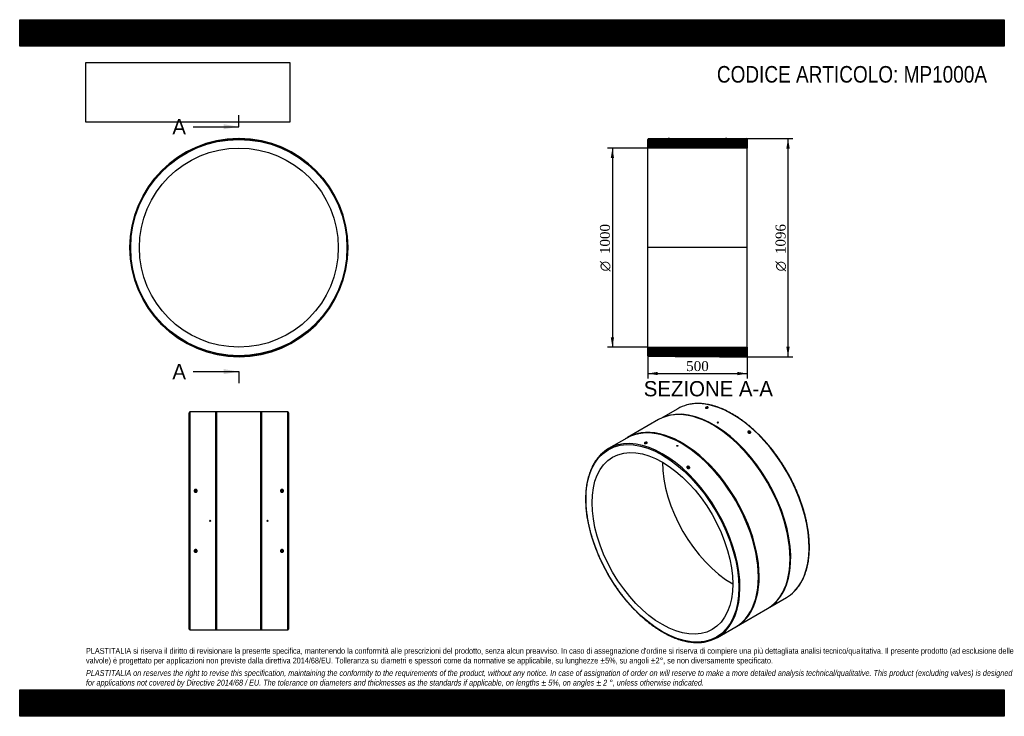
# Model space of a CAD drawing. Header units: millimetres. Extents: x 0 to 4950, y 0 to 3500.
import ezdxf
from ezdxf.enums import TextEntityAlignment as Align
from ezdxf.lldxf.tags import DXFTag

# ---------------------------------------------------------------- set-up
doc = ezdxf.new("R2010")
doc.units = ezdxf.units.MM
doc.header["$LTSCALE"] = 16.666667
for name, color, linetype in [('Default', 7, 'Continuous'), ('DV4_Default', 7, 'Continuous'), ('MP1000A', 7, 'Continuous')]:
    doc.layers.add(name, color=color, linetype=linetype)
doc.styles.add('SEACAD_Solid_Edge_ANSI', font='seans.ttf')
doc.styles.add('SEACAD_Solid_Edge_ANSI1_Symbols', font='semeca1.ttf')
doc.styles.add('SEACAD_Times_New_Roman', font='times.ttf')
tags = doc.linetypes.add('CENTER2', pattern=[28.575, 19.05, -3.175, 3.175, -3.175]).pattern_tags.tags
tags[10:11] = [DXFTag(74, 4), DXFTag(75, 0), DXFTag(340, '0'), DXFTag(46, 0.0), DXFTag(50, 0.0), DXFTag(44, 0.0), DXFTag(45, 0.0)]
tags[8:9] = [DXFTag(74, 4), DXFTag(75, 0), DXFTag(340, '0'), DXFTag(46, 0.0), DXFTag(50, 0.0), DXFTag(44, 0.0), DXFTag(45, 0.0)]
tags[6:7] = [DXFTag(74, 4), DXFTag(75, 0), DXFTag(340, '0'), DXFTag(46, 0.0), DXFTag(50, 0.0), DXFTag(44, 0.0), DXFTag(45, 0.0)]
tags[4:5] = [DXFTag(74, 4), DXFTag(75, 0), DXFTag(340, '0'), DXFTag(46, 0.0), DXFTag(50, 0.0), DXFTag(44, 0.0), DXFTag(45, 0.0)]
doc.dimstyles.new('ANSImm', dxfattribs={"dimtxt": 50, "dimasz": 50, "dimexe": 25, "dimexo": 0, "dimgap": 12.5, "dimtad": 1, "dimdsep": 46, "dimtxsty": 'SEACAD_Times_New_Roman', "dimblk1": '_SE_FILLED', "dimblk2": '_SE_FILLED', "dimsah": 1, "dimcen": 25, "dimazin": 0, "dimtfac": 0.85, "dimtdec": 3, "dimtofl": 0, "dimtmove": 0, "dimatfit": 3, "dimfxl": 1, "dimarcsym": 0})
picture_1 = doc.add_image_def('image1.jpg', size_in_pixel=(4302, 1260))

# ---------------------------------------------------------------- blocks, each defined once
blk = doc.blocks.new('SE')
at = {"layer": 'MP1000A', "color": 7, "linetype": 'Continuous'}
for p, q in [((1098.9, 2902.8), (1104.9, 2902.8)), ((1098.9, 2902.8), (1098.9, 2902.2)), ((1104.9, 2902.2), (1104.9, 2902.8))]:
    blk.add_line(p, q, dxfattribs=at)
for radius in [547.5, 543.5, 500]:
    blk.add_circle((1101.9, 2354.8), radius, dxfattribs=at)
for start, end in [(90.3137, 0), (0, 89.6863)]:
    blk.add_arc((1101.9, 2354.8), 548, start, end, dxfattribs=at)
blk = doc.blocks.new('SE1')
at = {"layer": 'MP1000A', "color": 7, "linetype": 'Continuous'}
for p, q in [((3308, 1545.6), (3223.5, 1496.8)), ((3211.6, 1490.5), (3056, 1400.7)), ((3235.4, 1502.1), (3231.6, 1500.5)), ((3506.6, 1477.2), (3506.6, 1476.8)), ((3512.6, 1476.8), (3512.6, 1477.2)), ((3052.7, 1398.2), (2960.1, 1344.7)), ((3665.4, 1426.1), (3664.6, 1423.4)), ((3668.4, 1422.2), (3669.2, 1425)), ((3303, 1359.6), (3303, 1359.2)), ((3309, 1359.2), (3309, 1359.6)), ((3358.5, 1248.9), (3357.7, 1246.2)), ((3361.6, 1245), (3362.4, 1247.8)), ((3771, 548.5), (3855.5, 597.3)), ((3778.3, 553.7), (3781.5, 556.1)), ((3604, 451.5), (3759.6, 541.3)), ((3507.6, 396.4), (3600.2, 449.9))]:
    blk.add_line(p, q, dxfattribs=at)
for centre, major_axis, ratio, start_param, end_param in [((3581.7, 1071.4), (273.8, -474.1), 0.57735, 0.154298, 2.986623), ((3485.6, 1015.9), (274, -474.6), 0.57735, 0, 3.141593), ((3489.1, 1017.9), (273.8, -474.1), 0.57735, 0.07077, 3.070823), ((3581.7, 1071.4), (273.8, -474.1), 0.57735, 2.986623, 3.141593), ((3455.1, 1548), (-1.95, -0.42), 0.395845, 3.141593, 6.283185), ((3330, 926.1), (274, -474.6), 0.57735, 0, 3.184314), ((3326.5, 924), (273.8, -474.1), 0.57735, 0, 3.141593), ((3233.8, 870.6), (-273.8, 474.1), 0.57735, 3.303321, 6.124293), ((3233.8, 870.6), (-273.8, 474.1), 0.57735, 0, 0.158218), ((3233.8, 870.6), (-273.8, 474.1), 0.57735, 6.124293, 6.283185), ((3148.3, 1370.8), (1.95, 0.42), 0.395845, 0, 3.141593), ((3584.6, 1073), (250, -433), 0.57735, 3.926991, 5.497787), ((3581.7, 1071.4), (273.8, -474.1), 0.57735, 0, 0.154298), ((3330, 926.1), (274, -474.6), 0.57735, 6.240464, 6.283185), ((3233.8, 870.6), (-273.8, 474.1), 0.57735, 2.977647, 3.303321)]:
    blk.add_ellipse(centre, major_axis=major_axis, ratio=ratio, start_param=start_param, end_param=end_param, dxfattribs=at)
for centre, major_axis, ratio in [((3509.6, 1477.2), (-3, 0), 0.57735), ((3231, 868.9), (271.8, -470.7), 0.57735), ((3667.3, 1425.5), (1.92, -0.56), 0.714124), ((3231, 868.9), (250, -433), 0.57735), ((3306, 1359.6), (3, 0), 0.57735), ((3360.4, 1248.4), (-1.92, 0.56), 0.714124)]:
    blk.add_ellipse(centre, major_axis=major_axis, ratio=ratio, dxfattribs=at)
for points, knots in [([(3894.8, 627.6), (3895.3, 628), (3898.5, 631.1), (3904.7, 638), (3912.7, 647.9), (3920.3, 658.5), (3927.4, 669.7), (3934, 681.5), (3940.1, 693.9), (3945.6, 706.8), (3950.6, 720.3), (3955, 734.4), (3958.9, 748.9), (3962.2, 763.9), (3964.9, 779.4), (3967.1, 795.3), (3968.7, 811.6), (3969.7, 828.3), (3970.1, 845.3), (3970, 862.7), (3969.3, 880.4), (3967.9, 898.4), (3966.1, 916.6), (3963.6, 935.1), (3960.6, 953.8), (3957, 972.6), (3952.8, 991.6), (3948.1, 1010.7), (3942.9, 1029.9), (3937.1, 1049.2), (3930.8, 1068.5), (3924, 1087.7), (3916.7, 1107), (3908.8, 1126.2), (3900.5, 1145.4), (3891.7, 1164.4), (3882.5, 1183.3), (3872.8, 1202), (3862.6, 1220.5), (3852.1, 1238.8), (3841.1, 1256.9), (3829.8, 1274.6), (3818.1, 1292.1), (3806, 1309.3), (3793.7, 1326.1), (3781, 1342.5), (3768, 1358.5), (3754.7, 1374.1), (3741.2, 1389.2), (3727.4, 1403.9), (3713.4, 1418.1), (3699.2, 1431.7), (3684.9, 1444.9), (3670.4, 1457.4), (3655.7, 1469.4), (3640.9, 1480.8), (3626.1, 1491.6), (3611.2, 1501.8), (3596.2, 1511.3), (3581.2, 1520.2), (3566.2, 1528.4), (3551.3, 1535.9), (3536.3, 1542.8), (3521.5, 1548.9), (3506.7, 1554.3), (3492, 1559), (3477.5, 1563), (3463.1, 1566.2), (3448.9, 1568.7), (3434.9, 1570.4), (3421.1, 1571.4), (3407.5, 1571.7), (3394.2, 1571.2), (3381.2, 1569.9), (3368.6, 1567.9), (3359.3, 1566), (3354.9, 1564.7), (3354.2, 1564.5)], [0, 0, 0, 0, 0.001704, 0.01527, 0.028846, 0.042432, 0.056029, 0.069636, 0.083253, 0.096879, 0.110513, 0.124154, 0.137801, 0.151452, 0.165106, 0.178763, 0.192421, 0.206081, 0.219741, 0.233401, 0.24706, 0.260719, 0.274377, 0.288034, 0.301691, 0.315346, 0.329, 0.342654, 0.356306, 0.369958, 0.383609, 0.397259, 0.410909, 0.424558, 0.438206, 0.451854, 0.465502, 0.47915, 0.492797, 0.506444, 0.520092, 0.533739, 0.547387, 0.561035, 0.574683, 0.588332, 0.601981, 0.615631, 0.629281, 0.642932, 0.656584, 0.670237, 0.683891, 0.697546, 0.711202, 0.72486, 0.738518, 0.752177, 0.765838, 0.779499, 0.793161, 0.806824, 0.820487, 0.83415, 0.847811, 0.861472, 0.87513, 0.888785, 0.902435, 0.916081, 0.929719, 0.94335, 0.956971, 0.970582, 0.984183, 0.997772, 1, 1, 1, 1]), ([(3459.6, 1549.6), (3458.9, 1549.2), (3457.3, 1548.5), (3454.4, 1547.7), (3451.5, 1547.5), (3449.1, 1547.8), (3447.5, 1548.5), (3447, 1549.6), (3447.6, 1550.8), (3449.3, 1552.1), (3451.8, 1553.2), (3454.7, 1554), (3457.5, 1554.3), (3460, 1554), (3461.5, 1553.3), (3462.1, 1552.2), (3461.4, 1550.9), (3460.3, 1550), (3459.6, 1549.6)], [0, 0, 0, 0, 0.062479, 0.124982, 0.187495, 0.25, 0.312511, 0.375015, 0.437506, 0.5, 0.562486, 0.624983, 0.687491, 0.75, 0.812513, 0.87502, 0.93752, 1, 1, 1, 1]), ([(3461, 1550.6), (3461.1, 1550.8), (3461.2, 1551.4), (3460.8, 1552.1), (3459.4, 1552.7), (3457.5, 1552.9), (3454.9, 1552.7), (3452.2, 1552), (3450.2, 1551.1), (3448.8, 1550), (3448.2, 1548.9), (3448.4, 1548.3), (3448.7, 1548.1)], [0.0984338, 0.0984338, 0.0984338, 0.0984338, 0.1251239, 0.1959942, 0.2499999, 0.3039971, 0.3748729, 0.4458596, 0.4999986, 0.554131, 0.6251261, 0.6794631, 0.6794631, 0.6794631, 0.6794631]), ([(3507.5, 1475.6), (3508.1, 1475.3), (3508.8, 1475.1), (3510.4, 1475.1), (3511.2, 1475.3), (3512.3, 1475.9), (3512.6, 1476.3), (3512.6, 1476.8), (3512.6, 1476.8), (3512.6, 1476.8)], [0, 0, 0, 0, 0.125, 0.125, 0.25, 0.25, 0.375, 0.375, 0.3751038, 0.3751038, 0.3751038, 0.3751038]), ([(3662.6, 1424.6), (3662, 1425.2), (3660.9, 1426.6), (3660.4, 1428.8), (3661, 1430.8), (3662.7, 1432.4), (3665.2, 1433.2), (3668.1, 1433.3), (3671, 1432.4), (3673.4, 1430.8), (3675, 1428.8), (3675.5, 1426.5), (3674.8, 1424.5), (3673.2, 1422.9), (3670.7, 1422.1), (3667.8, 1422.1), (3664.9, 1423), (3663.3, 1424), (3662.6, 1424.6)], [0, 0, 0, 0, 0.062505, 0.12502, 0.18752, 0.25, 0.312485, 0.374977, 0.437481, 0.5, 0.562511, 0.625021, 0.687516, 0.75, 0.812488, 0.874981, 0.937494, 1, 1, 1, 1]), ([(3669.4, 1422.2), (3669.7, 1422.2), (3670.8, 1422.3), (3672.2, 1422.9), (3673.7, 1424.1), (3674.3, 1426), (3673.8, 1428), (3672.4, 1429.7), (3670.5, 1431), (3667.9, 1431.9), (3665.2, 1431.8), (3663.2, 1431.1), (3661.8, 1429.8), (3661.2, 1428), (3661.7, 1426), (3662.7, 1424.8), (3663.2, 1424.4)], [0.170277, 0.170277, 0.170277, 0.170277, 0.1958612, 0.25, 0.3041303, 0.3751205, 0.4459927, 0.4999986, 0.5539979, 0.6248786, 0.6958651, 0.7499993, 0.8041342, 0.8751225, 0.9459977, 1, 1, 1, 1]), ([(3663.2, 1424.4), (3663.7, 1423.9), (3664.4, 1423.4), (3665.2, 1423), (3665.3, 1422.9)], [0, 0, 0, 0, 0.05400171, 0.06671654, 0.06671654, 0.06671654, 0.06671654]), ([(3142.3, 1370.7), (3141.7, 1370.8), (3140.6, 1371.3), (3140.1, 1372.4), (3140.7, 1373.7), (3142.4, 1375), (3144.9, 1376.1), (3147.8, 1376.8), (3150.7, 1377.1), (3153.1, 1376.9), (3154.7, 1376.1), (3155.2, 1375), (3154.6, 1373.7), (3152.9, 1372.4), (3150.4, 1371.3), (3147.5, 1370.6), (3144.6, 1370.3), (3143, 1370.5), (3142.3, 1370.7)], [0, 0, 0, 0, 0.062505, 0.12502, 0.18752, 0.25, 0.312485, 0.374977, 0.437481, 0.5, 0.562511, 0.625021, 0.687516, 0.75, 0.812488, 0.874981, 0.937494, 1, 1, 1, 1]), ([(3154.1, 1373.5), (3154.2, 1373.6), (3154.3, 1374.2), (3153.9, 1374.9), (3152.5, 1375.5), (3150.6, 1375.8), (3148, 1375.5), (3145.3, 1374.8), (3143.3, 1373.9), (3141.9, 1372.8), (3141.3, 1371.8), (3141.6, 1371.1), (3141.8, 1370.9)], [0.3484258, 0.3484258, 0.3484258, 0.3484258, 0.3751205, 0.4459927, 0.4999986, 0.5539979, 0.6248786, 0.6958651, 0.7499993, 0.8041342, 0.8751225, 0.9294677, 0.9294677, 0.9294677, 0.9294677]), ([(3309, 1359.2), (3309, 1359.2), (3309, 1359.2), (3309, 1358.8), (3308.6, 1358.3), (3307.5, 1357.7), (3306.8, 1357.5), (3305.2, 1357.5), (3304.4, 1357.7), (3303.3, 1358.3), (3303, 1358.8), (3303, 1359.2), (3303, 1359.2), (3303, 1359.2)], [0.1248683, 0.1248683, 0.1248683, 0.1248683, 0.125, 0.125, 0.25, 0.25, 0.375, 0.375, 0.5, 0.5, 0.625, 0.625, 0.6252552, 0.6252552, 0.6252552, 0.6252552]), ([(2919.8, 1313.4), (2919.8, 1313.4), (2916.8, 1310.6), (2910.9, 1303.9), (2902.9, 1294.1), (2895.2, 1283.5), (2888.1, 1272.3), (2881.6, 1260.5), (2875.5, 1248.1), (2870, 1235.1), (2865, 1221.6), (2860.6, 1207.6), (2856.7, 1193.1), (2853.4, 1178.1), (2850.6, 1162.6), (2848.5, 1146.7), (2846.9, 1130.4), (2845.9, 1113.7), (2845.5, 1096.6), (2845.6, 1079.3), (2846.3, 1061.6), (2847.6, 1043.6), (2849.5, 1025.3), (2852, 1006.9), (2855, 988.2), (2858.6, 969.4), (2862.7, 950.4), (2867.4, 931.3), (2872.7, 912.1), (2878.5, 892.8), (2884.8, 873.5), (2891.6, 854.2), (2898.9, 835), (2906.8, 815.8), (2915.1, 796.6), (2923.9, 777.6), (2933.1, 758.7), (2942.8, 740), (2953, 721.5), (2963.5, 703.2), (2974.5, 685.1), (2985.8, 667.3), (2997.5, 649.9), (3009.5, 632.7), (3021.9, 615.9), (3034.6, 599.5), (3047.6, 583.5), (3060.9, 567.9), (3074.4, 552.8), (3088.2, 538.1), (3102.2, 523.9), (3116.4, 510.2), (3130.7, 497.1), (3145.2, 484.6), (3159.9, 472.6), (3174.6, 461.2), (3189.5, 450.4), (3204.4, 440.2), (3219.4, 430.7), (3234.4, 421.8), (3249.3, 413.6), (3264.3, 406), (3279.2, 399.2), (3294.1, 393.1), (3308.9, 387.7), (3323.6, 383), (3338.1, 379), (3352.5, 375.8), (3366.7, 373.3), (3380.7, 371.5), (3394.5, 370.5), (3408.1, 370.3), (3421.4, 370.8), (3434.3, 372), (3447, 374), (3454.4, 375.7), (3458.6, 376.7)], [0, 0, 0, 0, 0.000318, 0.013947, 0.027585, 0.041233, 0.054892, 0.068561, 0.082241, 0.09593, 0.109626, 0.12333, 0.137039, 0.150752, 0.164469, 0.178189, 0.19191, 0.205632, 0.219354, 0.233077, 0.246799, 0.26052, 0.274241, 0.28796, 0.301679, 0.315397, 0.329114, 0.34283, 0.356545, 0.370259, 0.383973, 0.397686, 0.411398, 0.425109, 0.43882, 0.452531, 0.466241, 0.479951, 0.493661, 0.507371, 0.521081, 0.534791, 0.548501, 0.562212, 0.575922, 0.589633, 0.603345, 0.617058, 0.630771, 0.644484, 0.658199, 0.671914, 0.685631, 0.699349, 0.713067, 0.726787, 0.740508, 0.75423, 0.767953, 0.781677, 0.795401, 0.809127, 0.822852, 0.836577, 0.850302, 0.864025, 0.877746, 0.891463, 0.905176, 0.918884, 0.932585, 0.946278, 0.959962, 0.973635, 0.987298, 1, 1, 1, 1]), ([(3366.1, 1245.8), (3365.5, 1245.4), (3363.8, 1244.9), (3360.9, 1244.9), (3358, 1245.8), (3355.6, 1247.4), (3354, 1249.4), (3353.5, 1251.6), (3354.2, 1253.7), (3355.8, 1255.2), (3358.3, 1256.1), (3361.2, 1256.1), (3364.1, 1255.2), (3366.5, 1253.6), (3368.1, 1251.6), (3368.6, 1249.3), (3368, 1247.3), (3366.8, 1246.2), (3366.1, 1245.8)], [0, 0, 0, 0, 0.062479, 0.124982, 0.187495, 0.25, 0.312511, 0.375015, 0.437506, 0.5, 0.562486, 0.624983, 0.687491, 0.75, 0.812513, 0.87502, 0.93752, 1, 1, 1, 1]), ([(3365.3, 1245.8), (3365.8, 1246.1), (3366.8, 1247), (3367.5, 1248.8), (3366.9, 1250.9), (3365.6, 1252.5), (3363.6, 1253.9), (3361, 1254.7), (3358.4, 1254.6), (3356.4, 1253.9), (3354.9, 1252.6), (3354.3, 1250.8), (3354.8, 1248.8), (3356.2, 1247.1), (3357.5, 1246.2), (3358.3, 1245.8), (3358.5, 1245.8)], [0, 0, 0, 0, 0.0541349, 0.1251239, 0.1959942, 0.2499999, 0.3039971, 0.3748729, 0.4458596, 0.4999986, 0.554131, 0.6251261, 0.6959944, 0.7499991, 0.8039972, 0.8167263, 0.8167263, 0.8167263, 0.8167263]), ([(3362.5, 1245), (3362.9, 1245), (3363.9, 1245.2), (3364.8, 1245.5), (3365.3, 1245.8)], [0.9202975, 0.9202975, 0.9202975, 0.9202975, 0.94586449, 1, 1, 1, 1])]:
    blk.add_open_spline(points, degree=3, knots=knots, dxfattribs=at)
blk.add_open_spline([(3506.6, 1476.8), (3506.6, 1476.4), (3506.9, 1475.9), (3507.5, 1475.6)], degree=3, dxfattribs=at)
blk = doc.blocks.new('SE2')
at = {"layer": 'MP1000A', "color": 7, "linetype": 'Continuous'}
for p, q in [((851.9, 438.3), (851.9, 1525.3)), ((855.9, 1529.3), (855.9, 434.3)), ((986.9, 1529.3), (855.9, 1529.3)), ((991.9, 1529.8), (986.9, 1529.3)), ((986.9, 434.3), (986.9, 1529.3)), ((991.9, 433.8), (991.9, 1529.8)), ((1211.9, 1529.8), (991.9, 1529.8)), ((1211.9, 433.8), (1211.9, 1529.8)), ((1216.9, 1529.3), (1211.9, 1529.8)), ((1216.9, 434.3), (1216.9, 1529.3)), ((1347.9, 1529.3), (1216.9, 1529.3)), ((1347.9, 434.3), (1347.9, 1529.3)), ((1351.9, 1525.3), (1351.9, 438.3)), ((882.9, 1131.8), (882.9, 1128.6)), ((886.9, 1128.6), (886.9, 1131.8)), ((1316.9, 1131.8), (1316.9, 1128.6)), ((1320.9, 1128.6), (1320.9, 1131.8)), ((882.9, 835), (882.9, 831.8)), ((886.9, 831.8), (886.9, 835)), ((1316.9, 835), (1316.9, 831.8)), ((1320.9, 831.8), (1320.9, 835)), ((855.9, 434.3), (986.9, 434.3)), ((986.9, 434.3), (991.9, 433.8)), ((991.9, 433.8), (1211.9, 433.8)), ((1211.9, 433.8), (1216.9, 434.3)), ((1216.9, 434.3), (1347.9, 434.3))]:
    blk.add_line(p, q, dxfattribs=at)
for centre in [(957.9, 981.8), (1245.9, 981.8)]:
    blk.add_circle(centre, 3, dxfattribs=at)
for centre, start, end in [((855.9, 1525.3), 90, 180), ((1347.9, 1525.3), 0, 90), ((855.9, 438.3), 180, 270), ((1347.9, 438.3), 270, 0)]:
    blk.add_arc(centre, 4, start, end, dxfattribs=at)
for centre, major_axis, start_param, end_param in [((884.9, 1128.6), (-6.5, 0), 3.44064, 5.995482), ((884.9, 1128.6), (-2, 0), 0, 3.141593), ((1318.9, 1128.6), (6.5, 0), 0.288665, 2.823791), ((1318.9, 1128.6), (-2, 0), 0, 3.141593), ((884.9, 835), (6.5, 0), 3.429293, 5.984166), ((884.9, 835), (-2, 0), 3.141593, 6.283185), ((1318.9, 835), (6.5, 0), 3.4594, 5.994514), ((1318.9, 835), (-2, 0), 3.141593, 6.283185)]:
    blk.add_ellipse(centre, major_axis=major_axis, ratio=0.961262, start_param=start_param, end_param=end_param, dxfattribs=at)
for centre in [(884.9, 1131.8), (1318.9, 1131.8), (884.9, 831.8), (1318.9, 831.8)]:
    blk.add_ellipse(centre, major_axis=(-2, 0), ratio=0.961262, dxfattribs=at)
for points, knots in [([(877.4, 1132.7), (877.4, 1133.7), (877.8, 1135.5), (879.4, 1138), (881.9, 1139.5), (884.9, 1140.1), (887.8, 1139.5), (890.3, 1138), (891.9, 1135.5), (892.6, 1132.7), (891.9, 1129.9), (890.3, 1127.5), (887.8, 1125.9), (884.9, 1125.3), (881.9, 1125.9), (879.4, 1127.5), (877.8, 1129.9), (877.4, 1131.8), (877.4, 1132.7)], [0, 0, 0, 0, 0.062505, 0.12502, 0.18752, 0.25, 0.312485, 0.374977, 0.437481, 0.5, 0.562511, 0.625021, 0.687516, 0.75, 0.812488, 0.874981, 0.937494, 1, 1, 1, 1]), ([(878.4, 1132.4), (878.4, 1131.7), (878.6, 1130.1), (880.1, 1127.9), (882.4, 1126.5), (884.9, 1126.1), (887.3, 1126.5), (889.6, 1127.9), (891.1, 1130.1), (891.5, 1132.4), (891.1, 1134.8), (889.6, 1137), (887.3, 1138.4), (884.9, 1138.8), (882.4, 1138.4), (880.1, 1137), (878.6, 1134.8), (878.4, 1133.2), (878.4, 1132.4)], [0, 0, 0, 0, 0.054002, 0.124876, 0.195861, 0.25, 0.30413, 0.375121, 0.445993, 0.499999, 0.553998, 0.624879, 0.695865, 0.749999, 0.804134, 0.875123, 0.945998, 1, 1, 1, 1]), ([(1318.9, 1125.5), (1317.9, 1125.5), (1315.9, 1125.9), (1313.4, 1127.5), (1311.8, 1129.9), (1311.1, 1132.7), (1311.8, 1135.5), (1313.4, 1138), (1315.9, 1139.5), (1318.9, 1140.1), (1321.8, 1139.5), (1324.3, 1138), (1325.9, 1135.5), (1326.6, 1132.7), (1325.9, 1129.9), (1324.3, 1127.5), (1321.8, 1125.9), (1319.8, 1125.5), (1318.9, 1125.5)], [0, 0, 0, 0, 0.062479, 0.124982, 0.187495, 0.25, 0.312511, 0.375015, 0.437506, 0.5, 0.562486, 0.624983, 0.687491, 0.75, 0.812513, 0.87502, 0.93752, 1, 1, 1, 1]), ([(1318.9, 1126.2), (1319.6, 1126.2), (1321.3, 1126.5), (1323.6, 1127.9), (1325.1, 1130.1), (1325.5, 1132.4), (1325.1, 1134.8), (1323.6, 1137), (1321.3, 1138.4), (1318.9, 1138.8), (1316.4, 1138.4), (1314.1, 1137), (1312.6, 1134.8), (1312.2, 1132.4), (1312.6, 1130.1), (1314.1, 1127.9), (1316.4, 1126.5), (1318.1, 1126.2), (1318.9, 1126.2)], [0, 0, 0, 0, 0.054135, 0.125124, 0.195994, 0.25, 0.303997, 0.374873, 0.44586, 0.499999, 0.554131, 0.625126, 0.695994, 0.749999, 0.803997, 0.874875, 0.945864, 1, 1, 1, 1]), ([(884.9, 823.7), (883.9, 823.7), (881.9, 824.1), (879.4, 825.7), (877.8, 828.1), (877.1, 830.9), (877.8, 833.7), (879.4, 836.1), (881.9, 837.7), (884.9, 838.3), (887.8, 837.7), (890.3, 836.1), (891.9, 833.7), (892.6, 830.9), (891.9, 828.1), (890.3, 825.7), (887.8, 824.1), (885.8, 823.7), (884.9, 823.7)], [0, 0, 0, 0, 0.062479, 0.124982, 0.187495, 0.25, 0.312511, 0.375015, 0.437506, 0.5, 0.562486, 0.624983, 0.687491, 0.75, 0.812513, 0.87502, 0.93752, 1, 1, 1, 1]), ([(884.9, 824.9), (885.6, 824.9), (887.3, 825.2), (889.6, 826.6), (891.1, 828.8), (891.5, 831.2), (891.1, 833.5), (889.6, 835.7), (887.3, 837.2), (884.9, 837.6), (882.4, 837.2), (880.1, 835.7), (878.6, 833.5), (878.2, 831.2), (878.6, 828.8), (880.1, 826.6), (882.4, 825.2), (884.1, 824.9), (884.9, 824.9)], [0, 0, 0, 0, 0.054135, 0.125124, 0.195994, 0.25, 0.303997, 0.374873, 0.44586, 0.499999, 0.554131, 0.625126, 0.695994, 0.749999, 0.803997, 0.874875, 0.945864, 1, 1, 1, 1]), ([(1311.4, 830.9), (1311.4, 831.8), (1311.8, 833.7), (1313.4, 836.1), (1315.9, 837.7), (1318.9, 838.3), (1321.8, 837.7), (1324.3, 836.1), (1325.9, 833.7), (1326.6, 830.9), (1325.9, 828.1), (1324.3, 825.7), (1321.8, 824.1), (1318.9, 823.5), (1315.9, 824.1), (1313.4, 825.7), (1311.8, 828.1), (1311.4, 830), (1311.4, 830.9)], [0, 0, 0, 0, 0.062505, 0.12502, 0.18752, 0.25, 0.312485, 0.374977, 0.437481, 0.5, 0.562511, 0.625021, 0.687516, 0.75, 0.812488, 0.874981, 0.937494, 1, 1, 1, 1]), ([(1312.4, 831.2), (1312.4, 830.5), (1312.6, 828.8), (1314.1, 826.6), (1316.4, 825.2), (1318.9, 824.8), (1321.3, 825.2), (1323.6, 826.6), (1325.1, 828.8), (1325.5, 831.2), (1325.1, 833.5), (1323.6, 835.7), (1321.3, 837.2), (1318.9, 837.6), (1316.4, 837.2), (1314.1, 835.7), (1312.6, 833.5), (1312.4, 831.9), (1312.4, 831.2)], [0, 0, 0, 0, 0.054002, 0.124876, 0.195861, 0.25, 0.30413, 0.375121, 0.445993, 0.499999, 0.553998, 0.624879, 0.695865, 0.749999, 0.804134, 0.875123, 0.945998, 1, 1, 1, 1])]:
    blk.add_open_spline(points, degree=3, knots=knots, dxfattribs=at)
blk = doc.blocks.new('SE4')
at = {"color": 7, "linetype": 'Continuous', "style": 'SEACAD_Solid_Edge_ANSI'}
blk.add_text('A', height=76.7, dxfattribs=at).set_placement((767.5, 3000.6), align=Align.TOP_LEFT)
blk = doc.blocks.new('SE5')
at = {"color": 7, "linetype": 'Continuous', "style": 'SEACAD_Solid_Edge_ANSI'}
blk.add_text('A', height=76.7, dxfattribs=at).set_placement((767.5, 1770.2), align=Align.TOP_LEFT)
blk = doc.blocks.new('SEANNOT_GROUP')
at = {"linetype": 'Continuous'}
blk.add_hatch(color=7, dxfattribs=at).paths.add_polyline_path([(1025.2, 2949.5), (1101.9, 2962.2), (1025.2, 2975)])
at = {"color": 7, "linetype": 'Continuous'}
blk.add_lwpolyline([(871.9, 2962.2), (1101.9, 2962.2)], dxfattribs=at)
blk = doc.blocks.new('SEANNOT_GROUP1')
at = {"linetype": 'Continuous'}
blk.add_hatch(color=7, dxfattribs=at).paths.add_polyline_path([(1025.2, 1719.1), (1101.9, 1731.8), (1025.2, 1744.6)])
at = {"color": 7, "linetype": 'Continuous'}
blk.add_lwpolyline([(871.9, 1731.8), (1101.9, 1731.8)], dxfattribs=at)
blk = doc.blocks.new('SE3')
at = {"layer": 'Default', "color": 7, "linetype": 'CENTER2'}
for p, q in [((1101.9, 2962.2), (1101.9, 3019.7)), ((1101.9, 1731.8), (1101.9, 1674.3))]:
    blk.add_line(p, q, dxfattribs=at)
at = {"layer": 'Default', "color": 7, "linetype": 'CENTER2', "const_width": 0.0001}
blk.add_lwpolyline([(1101.9, 2962.2), (1101.9, 1731.8)], dxfattribs=at)
at = {"layer": 'Default'}
for name in ['SE4', 'SEANNOT_GROUP', 'SE5', 'SEANNOT_GROUP1']:
    blk.add_blockref(name, (0, 0), dxfattribs=at)
blk = doc.blocks.new('SE6')
at = {"layer": 'MP1000A', "linetype": 'Continuous'}
h = blk.add_hatch(dxfattribs=at)
h.set_pattern_fill('LINE', scale=0.629921, angle=45, style=0)
edge = h.paths.add_edge_path()
edge.add_line((3266.8, 2902.3), (3266.8, 2902.8))
edge.add_line((3266.8, 2902.8), (3260.8, 2902.8))
edge.add_line((3260.8, 2902.8), (3260.8, 2902.3))
edge.add_line((3260.8, 2902.3), (3161.8, 2902.3))
edge.add_arc((3161.8, 2898.3), 4, 90, 180)
edge.add_line((3157.8, 2898.3), (3157.8, 2854.8))
edge.add_line((3157.8, 2854.8), (3657.8, 2854.8))
edge.add_line((3657.8, 2854.8), (3657.8, 2898.3))
edge.add_arc((3653.8, 2898.3), 4, 0, 90)
edge.add_line((3653.8, 2902.3), (3554.8, 2902.3))
edge.add_line((3554.8, 2902.3), (3554.8, 2902.8))
edge.add_line((3554.8, 2902.8), (3548.8, 2902.8))
edge.add_line((3548.8, 2902.8), (3548.8, 2902.3))
edge.add_line((3548.8, 2902.3), (3522.8, 2902.3))
edge.add_line((3522.8, 2902.3), (3517.8, 2902.8))
edge.add_line((3517.8, 2902.8), (3297.8, 2902.8))
edge.add_line((3297.8, 2902.8), (3292.8, 2902.3))
edge.add_line((3292.8, 2902.3), (3266.8, 2902.3))
h = blk.add_hatch(dxfattribs=at)
h.set_pattern_fill('LINE', scale=0.629921, angle=45, style=0)
edge = h.paths.add_edge_path()
edge.add_line((3157.8, 1854.8), (3157.8, 1811.3))
edge.add_arc((3161.8, 1811.3), 4, 180, 270)
edge.add_line((3161.8, 1807.3), (3292.8, 1807.3))
edge.add_line((3292.8, 1807.3), (3297.8, 1806.8))
edge.add_line((3297.8, 1806.8), (3517.8, 1806.8))
edge.add_line((3517.8, 1806.8), (3522.8, 1807.3))
edge.add_line((3522.8, 1807.3), (3653.8, 1807.3))
edge.add_arc((3653.8, 1811.3), 4, 270, 360)
edge.add_line((3657.8, 1811.3), (3657.8, 1854.8))
edge.add_line((3657.8, 1854.8), (3157.8, 1854.8))
at = {"layer": 'DV4_Default', "color": 7, "linetype": 'CENTER2'}
blk.add_line((3659.5, 2354.8), (3156, 2354.8), dxfattribs=at)
at = {"layer": 'MP1000A', "color": 7, "linetype": 'Continuous'}
for p, q in [((3157.8, 2854.8), (3157.8, 2898.3)), ((3161.8, 2902.3), (3260.8, 2902.3)), ((3266.8, 2902.8), (3260.8, 2902.8)), ((3260.8, 2902.8), (3260.8, 2902.3)), ((3266.8, 2902.3), (3266.8, 2902.8)), ((3266.8, 2902.3), (3292.8, 2902.3)), ((3292.8, 2902.3), (3297.8, 2902.8)), ((3297.8, 2902.8), (3517.8, 2902.8)), ((3517.8, 2902.8), (3522.8, 2902.3)), ((3522.8, 2902.3), (3548.8, 2902.3)), ((3554.8, 2902.8), (3548.8, 2902.8)), ((3548.8, 2902.8), (3548.8, 2902.3)), ((3554.8, 2902.3), (3554.8, 2902.8)), ((3554.8, 2902.3), (3653.8, 2902.3)), ((3657.8, 2898.3), (3657.8, 2854.8)), ((3157.8, 1854.8), (3157.8, 2854.8)), ((3657.8, 2854.8), (3157.8, 2854.8)), ((3657.8, 1854.8), (3657.8, 2854.8)), ((3157.8, 1854.8), (3657.8, 1854.8)), ((3157.8, 1811.3), (3157.8, 1854.8)), ((3657.8, 1854.8), (3657.8, 1811.3)), ((3292.8, 1807.3), (3161.8, 1807.3)), ((3297.8, 1806.8), (3292.8, 1807.3)), ((3517.8, 1806.8), (3297.8, 1806.8)), ((3522.8, 1807.3), (3517.8, 1806.8)), ((3653.8, 1807.3), (3522.8, 1807.3))]:
    blk.add_line(p, q, dxfattribs=at)
for centre, start, end in [((3161.8, 2898.3), 90, 180), ((3653.8, 2898.3), 0, 90), ((3161.8, 1811.3), 180, 270), ((3653.8, 1811.3), 270, 0)]:
    blk.add_arc(centre, 4, start, end, dxfattribs=at)
blk = doc.blocks.new('GDimGGroup')
at = {"layer": 'Default', "linetype": 'Continuous'}
for points in [[(3871, 2852.8), (3862.6, 2902.8), (3854.3, 2852.8)], [(3871, 1856.8), (3854.3, 1856.8), (3862.6, 1806.8)]]:
    blk.add_hatch(color=7, dxfattribs=at).paths.add_polyline_path(points)
at = {"layer": 'Default', "color": 7, "linetype": 'Continuous'}
for p, q in [((3517.8, 2902.8), (3887.6, 2902.8)), ((3862.6, 1806.8), (3862.6, 2902.8)), ((3517.8, 1806.8), (3887.6, 1806.8))]:
    blk.add_line(p, q, dxfattribs=at)
for s, style, p in [('1096', 'SEACAD_Times_New_Roman', (3800.1, 2322.4)), ('O', 'SEACAD_Solid_Edge_ANSI1_Symbols', (3800.1, 2235.4))]:
    blk.add_text(s, height=50, rotation=90, dxfattribs=dict(at, style=style)).set_placement(p, align=Align.TOP_LEFT)
blk = doc.blocks.new('GDimGGroup1')
at = {"layer": 'Default', "linetype": 'Continuous'}
for points in [[(2971.5, 2804.8), (2988.1, 2804.8), (2979.8, 2854.8)], [(2971.5, 1904.8), (2979.8, 1854.8), (2988.1, 1904.8)]]:
    blk.add_hatch(color=7, dxfattribs=at).paths.add_polyline_path(points)
at = {"layer": 'Default', "color": 7, "linetype": 'Continuous'}
for p, q in [((3157.8, 2854.8), (2954.8, 2854.8)), ((2979.8, 2854.8), (2979.8, 1854.8)), ((3157.8, 1854.8), (2954.8, 1854.8))]:
    blk.add_line(p, q, dxfattribs=at)
for s, style, p in [('1000', 'SEACAD_Times_New_Roman', (2917.3, 2322.4)), ('O', 'SEACAD_Solid_Edge_ANSI1_Symbols', (2917.3, 2235.4))]:
    blk.add_text(s, height=50, rotation=90, dxfattribs=dict(at, style=style)).set_placement(p, align=Align.TOP_LEFT)
blk = doc.blocks.new('DMBLK13')
at = {"layer": 'Default', "linetype": 'Continuous'}
for points in [[(3207.8, 1713.8), (3207.8, 1730.5), (3157.8, 1722.1)], [(3607.8, 1713.8), (3657.8, 1722.1), (3607.8, 1730.5)]]:
    blk.add_hatch(color=7, dxfattribs=at).paths.add_polyline_path(points)
at = {"layer": 'Default', "color": 7, "linetype": 'Continuous'}
for p, q in [((3157.8, 1833), (3157.8, 1697.1)), ((3657.8, 1833), (3657.8, 1697.1)), ((3157.8, 1722.1), (3657.8, 1722.1))]:
    blk.add_line(p, q, dxfattribs=at)
at = {"layer": 'Default', "color": 7, "linetype": 'Continuous', "style": 'SEACAD_Times_New_Roman'}
blk.add_text('500', height=50, dxfattribs=at).set_placement((3350.9, 1784.6), align=Align.TOP_LEFT)
blk = doc.blocks.new('_SE_FILLED')
at = {"color": 0}
blk.add_line((0, 0), (-1, 0), dxfattribs=at)
blk.add_solid([(0, 0), (-1, -0.1665), (-1, 0.1665), (0, 0)], dxfattribs=at)

msp = doc.modelspace()

# ---------------------------------------------------------------- hatches: boundary and pattern name
at = {"layer": 'Default', "linetype": 'Continuous'}
h = msp.add_hatch(dxfattribs=at)
h.set_pattern_fill('LINE', scale=0.6299213, angle=45, style=0)
h.paths.add_polyline_path([(4950, 3366.667), (4950, 3500), (0, 3500), (0, 3366.667)])
for points in [[(4950, 3366.667), (4950, 3500), (0, 3500), (0, 3366.667)], [(4950, 0), (4950, 133.333), (0, 133.333), (0, 0)]]:
    msp.add_hatch(color=7, dxfattribs=at).paths.add_polyline_path(points)
h = msp.add_hatch(dxfattribs=at)
h.set_pattern_fill('LINE', scale=0.6299213, angle=45, style=0)
h.paths.add_polyline_path([(4950, 0), (4950, 133.333), (0, 133.333), (0, 0)])

# ---------------------------------------------------------------- linework, layer by layer
at = {"layer": 'Default', "color": 7, "linetype": 'Continuous'}
for p, q in [((0, 3500), (4950, 3500)), ((0, 3366.667), (0, 3500)), ((4950, 3500), (4950, 3366.667)), ((4950, 3366.667), (0, 3366.667)), ((0, 133.333), (4950, 133.333)), ((0, 0), (0, 133.333)), ((4950, 133.333), (4950, 0)), ((4950, 0), (0, 0))]:
    msp.add_line(p, q, dxfattribs=at)

# ---------------------------------------------------------------- block references
at = {"layer": 'Default'}
for name in ['SE3', 'SE', 'SE6', 'GDimGGroup', 'GDimGGroup1', 'SE1', 'SE2']:
    msp.add_blockref(name, (0, 0), dxfattribs=at)

# ---------------------------------------------------------------- texts
at = {"layer": 'Default', "color": 7, "linetype": 'Continuous', "style": 'SEACAD_Solid_Edge_ANSI'}
msp.add_text('SEZIONE A-A', height=76.66667, dxfattribs=at).set_placement((3137.305, 1684.368), align=Align.TOP_LEFT)
at = {"layer": 'Default', "attachment_point": 1}
for s, insert, char_height, width in [('{\\fArial Narrow|b0||i0||c0|p34;\\C7;\\H83.33333333;\\W1.;CODICE ARTICOLO: MP1000A}', (3505.09, 3267.225), 83.33333, 1358.57395), ("{\\fArial Narrow|b0||i0||c0|p34;\\C7;\\H29.16666667;\\W1.;PLASTITALIA si riserva il diritto di revisionare la presente specifica, mantenendo la conformità alle prescrizioni del prodotto, senza alcun preavviso. In caso di assegnazione d'ordine si riserva di compiere una più dettagliata analisi tecnico/qualitativa. Il presente prodotto (ad esclusione delle \\P}{\\fArial Narrow|b0||i0||c0|p34;\\C7;\\H29.16666667;\\W1.;valvole) è progettato per applicazioni non previste dalla direttiva 2014/68/EU. Tolleranza su diametri e spessori come da normative se applicabile, su lunghezze ±5%, su angoli ±2°, se non diversamente specificato.\\P}{\\fArial Narrow|b0||i0||c0|p34;\\C7;\\H8.333333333;\\W1.;   \\P}{\\fArial Narrow|b0||i1||c0|p34;\\C7;\\H29.16666667;\\W1.;PLASTITALIA on reserves the right to revise this specification, maintaining the conformity to the requirements of the product, without any notice. In case of assignation of order on will reserve to make a more detailed analysis technical/qualitative. This product (excluding valves) is designed \\P}{\\fArial Narrow|b0||i1||c0|p34;\\C7;\\H29.16666667;\\W1.;for applications not covered by Directive 2014/68 / EU. The tolerance on diameters and thicknesses as the standards if applicable, on lengths ± 5%, on angles ± 2 °, unless otherwise indicated.\\P}", (333.333, 343.373), 29.166667, 4283.33333)]:
    msp.add_mtext(s, dxfattribs=dict(at, insert=insert, char_height=char_height, width=width))

# ---------------------------------------------------------------- dimensions: what is measured, and where the dimension line sits
at = {"layer": 'Default', "color": 7, "linetype": 'Continuous'}
dim = msp.add_linear_dim(base=(3157.793, 1722.141), p1=(3157.793, 1833.003), p2=(3657.793, 1833.003), angle=0, text='\\A1;<>', dimstyle='ANSImm', dxfattribs=at)
dim.commit()
dim.dimension.update_dxf_attribs({"geometry": 'DMBLK13', "text_midpoint": (3407.793, 1722.141), "dimtype": 161})

# ---------------------------------------------------------------- pictures from other files: only their frames are drawn
image = msp.add_image(picture_1, insert=(333.333, 2985.053), size_in_units=(1024.286, 300))
image.dxf.flags = 7

doc.saveas('drawing.dxf')
